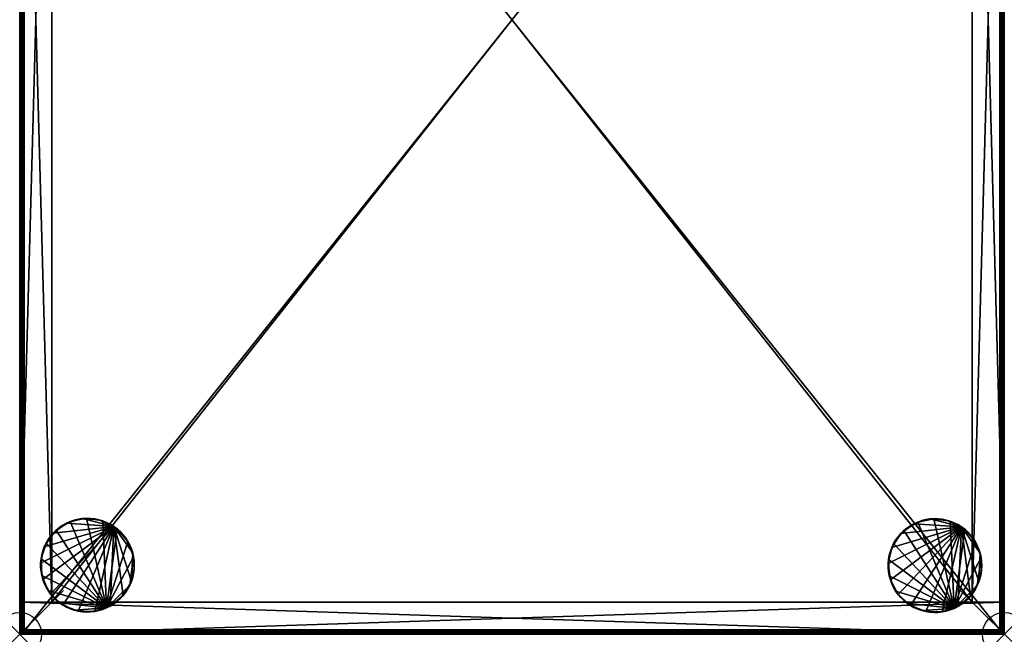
# Model space of a CAD drawing. Header units: inches. Extents: x 0 to 22.4, y -28 to 0.
# Tile 1 of 2: x 0 to 22.4, y -28 to -14. Entities that reach past the tile are written whole.
import ezdxf

# ---------------------------------------------------------------- set-up
doc = ezdxf.new("R2010")
doc.units = ezdxf.units.IN
doc.header["$MEASUREMENT"] = 0
doc.header["$PDMODE"] = 35
doc.header["$PDSIZE"] = 1
for name, color, linetype in [('A-FURN-3-NODE', 7, 'Continuous'), ('A-FURN-3-ST-LG', 252, 'Continuous'), ('A-FURN-3-ST-SI', 151, 'Continuous')]:
    doc.layers.add(name, color=color, linetype=linetype)
doc.layers.add('A-FURN-3-ST-LM', color=7, linetype='Continuous', true_color=0xffbd7a)

msp = doc.modelspace()

# ---------------------------------------------------------------- linework, layer by layer
at = {"layer": 'A-FURN-3-NODE'}
for p in [(0, -28), (22.428, -28)]:
    msp.add_point(p, dxfattribs=at)

# ---------------------------------------------------------------- meshes
at = {"layer": 'A-FURN-3-ST-LG'}
mesh = msp.add_polyface(dxfattribs=at)
corners = [(2.144, -25.542, 1.601), (0.477, -26.377, 1.601), (0.527, -26.75, 1.601), (0.56, -26.011, 1.601), (0.502, -26.19, 1.601), (0.486, -26.283, 1.601), (0.527, -26.099, 1.601), (0.764, -25.695, 1.601), (0.648, -25.844, 1.601), (0.6, -25.925, 1.601), (0.703, -25.767, 1.601), (0.477, -26.472, 1.601), (0.477, -26.377, 0), (0.477, -26.472, 0), (0.486, -26.283, 0), (0.502, -26.19, 0), (0.527, -26.099, 0), (0.56, -26.011, 0), (0.6, -25.925, 0), (0.648, -25.844, 0), (0.703, -25.767, 0), (0.764, -25.695, 0), (1.98, -27.399, 0), (1.152, -25.432, 0), (1.52, -25.357, 0), (0.832, -25.629, 0)]
mesh.append_faces([[corners[k] for k in face] for face in [(11, 1, 12), (12, 13, 11), (1, 5, 14), (14, 12, 1), (5, 4, 15), (15, 14, 5), (4, 6, 16), (16, 15, 4), (6, 3, 17), (17, 16, 6), (3, 9, 18), (18, 17, 3), (9, 8, 19), (19, 18, 9), (8, 10, 20), (20, 19, 8), (21, 20, 10), (22, 23, 24), (22, 25, 23), (22, 18, 25), (18, 20, 25), (18, 19, 20), (14, 16, 18), (16, 17, 18), (14, 15, 16)]])
mesh.append_faces([[corners[k] for k in face] for face in [(0, 1, 2), (0, 3, 1), (3, 4, 1), (0, 7, 3), (7, 8, 3)]], dxfattribs={"vtx0": -1, "vtx1": -1, "vtx2": -1})
mesh.append_faces([[corners[k] for k in face] for face in [(4, 5, 1), (3, 6, 4), (8, 9, 3), (7, 10, 8), (13, 12, 14)]], dxfattribs={"vtx2": -1})
mesh = msp.add_polyface(dxfattribs=at)
corners = [(1.333, -27.471, 1.601), (1.52, -27.492, 1.601), (1.709, -27.479, 1.601), (1.426, -27.486, 1.601), (2.144, -25.542, 1.601), (0.983, -27.333, 1.601), (1.152, -27.418, 1.601), (1.241, -27.448, 1.601), (1.066, -27.379, 1.601), (0.703, -27.082, 1.601), (0.832, -27.22, 1.601), (0.905, -27.28, 1.601), (0.527, -26.75, 1.601), (1.426, -27.486, 0), (1.52, -27.492, 0), (1.333, -27.471, 0), (1.241, -27.448, 0), (1.152, -27.418, 0), (1.066, -27.379, 0), (0.983, -27.333, 0), (0.905, -27.28, 0), (0.832, -27.22, 0), (1.98, -27.399, 0), (0.486, -26.283, 0), (0.6, -25.925, 0), (0.502, -26.659, 0), (0.648, -27.005, 0), (1.615, -27.49, 0)]
mesh.append_faces([[corners[k] for k in face] for face in [(1, 3, 13), (13, 14, 1), (3, 0, 15), (15, 13, 3), (0, 7, 16), (16, 15, 0), (7, 6, 17), (17, 16, 7), (6, 8, 18), (18, 17, 6), (8, 5, 19), (19, 18, 8), (5, 11, 20), (20, 19, 5), (21, 20, 11), (22, 23, 24), (22, 25, 23)]])
mesh.append_faces([[corners[k] for k in face] for face in [(22, 26, 25)]], dxfattribs={"vtx0": -1})
mesh.append_faces([[corners[k] for k in face] for face in [(16, 18, 20), (27, 13, 16)]], dxfattribs={"vtx0": -1, "vtx1": -1})
mesh.append_faces([[corners[k] for k in face] for face in [(0, 1, 2), (4, 5, 0), (5, 6, 0), (4, 9, 5), (4, 12, 9)]], dxfattribs={"vtx0": -1, "vtx1": -1, "vtx2": -1})
mesh.append_faces([[corners[k] for k in face] for face in [(22, 20, 26), (22, 16, 20)]], dxfattribs={"vtx0": -1, "vtx2": -1})
mesh.append_faces([[corners[k] for k in face] for face in [(0, 3, 1), (6, 7, 0), (5, 8, 6), (10, 11, 5), (18, 19, 20), (16, 17, 18), (13, 15, 16), (27, 14, 13)]], dxfattribs={"vtx2": -1})
mesh = msp.add_polyface(dxfattribs=at)
corners = [(2.144, -25.542, 1.601), (1.066, -25.47, 1.601), (0.764, -25.695, 1.601), (0.905, -25.569, 1.601), (0.832, -25.629, 1.601), (0.983, -25.516, 1.601), (1.426, -25.364, 1.601), (1.241, -25.401, 1.601), (1.152, -25.432, 1.601), (1.333, -25.378, 1.601), (1.615, -25.36, 1.601), (1.52, -25.357, 1.601), (0.703, -25.767, 1.601), (0.764, -25.695, 0), (0.832, -25.629, 0), (0.905, -25.569, 0), (0.983, -25.516, 0), (1.066, -25.47, 0), (1.152, -25.432, 0), (1.241, -25.401, 0), (1.333, -25.378, 0), (1.426, -25.364, 0), (1.52, -25.357, 0), (0.703, -25.767, 0)]
mesh.append_faces([[corners[k] for k in face] for face in [(12, 2, 13), (2, 4, 14), (14, 13, 2), (4, 3, 15), (15, 14, 4), (3, 5, 16), (16, 15, 3), (5, 1, 17), (17, 16, 5), (1, 8, 18), (18, 17, 1), (8, 7, 19), (19, 18, 8), (7, 9, 20), (20, 19, 7), (9, 6, 21), (21, 20, 9), (6, 11, 22), (22, 21, 6), (18, 20, 22), (20, 21, 22), (18, 19, 20), (14, 16, 18), (16, 17, 18), (14, 15, 16), (23, 13, 14)]])
mesh.append_faces([[corners[k] for k in face] for face in [(0, 1, 2), (1, 3, 2), (0, 6, 1), (6, 7, 1)]], dxfattribs={"vtx0": -1, "vtx1": -1, "vtx2": -1})
mesh.append_faces([[corners[k] for k in face] for face in [(3, 4, 2), (1, 5, 3), (7, 8, 1), (6, 9, 7), (10, 11, 6)]], dxfattribs={"vtx2": -1})
mesh = msp.add_polyface(dxfattribs=at)
corners = [(2.144, -25.542, 1.601), (2.064, -27.357, 1.601), (2.355, -27.119, 1.601), (2.22, -27.251, 1.601), (2.144, -27.307, 1.601), (1.709, -27.479, 1.601), (1.892, -27.434, 1.601), (1.98, -27.399, 1.601), (1.801, -27.461, 1.601), (1.333, -27.471, 1.601), (1.52, -27.492, 1.601), (1.615, -27.49, 1.601), (2.29, -27.188, 1.601), (2.22, -27.251, 0), (2.29, -27.188, 0), (2.144, -27.307, 0), (2.064, -27.357, 0), (1.98, -27.399, 0), (1.892, -27.434, 0), (1.801, -27.461, 0), (1.709, -27.479, 0), (1.615, -27.49, 0), (1.52, -27.492, 0), (1.241, -27.448, 0), (2.509, -26.882, 0)]
mesh.append_faces([[corners[k] for k in face] for face in [(12, 3, 13), (13, 14, 12), (3, 4, 15), (15, 13, 3), (4, 1, 16), (16, 15, 4), (1, 7, 17), (17, 16, 1), (7, 6, 18), (18, 17, 7), (6, 8, 19), (19, 18, 6), (8, 5, 20), (20, 19, 8), (5, 11, 21), (21, 20, 5), (11, 10, 22), (22, 21, 11), (19, 20, 21), (14, 13, 15)]])
mesh.append_faces([[corners[k] for k in face] for face in [(0, 1, 2), (1, 3, 2), (0, 5, 1), (5, 6, 1), (0, 9, 5)]], dxfattribs={"vtx0": -1, "vtx1": -1, "vtx2": -1})
mesh.append_faces([[corners[k] for k in face] for face in [(17, 21, 23), (17, 19, 21)]], dxfattribs={"vtx0": -1, "vtx2": -1})
mesh.append_faces([[corners[k] for k in face] for face in [(24, 14, 17)]], dxfattribs={"vtx1": -1})
mesh.append_faces([[corners[k] for k in face] for face in [(14, 15, 17)]], dxfattribs={"vtx1": -1, "vtx2": -1})
mesh.append_faces([[corners[k] for k in face] for face in [(1, 4, 3), (6, 7, 1), (5, 8, 6), (10, 11, 5), (17, 18, 19), (15, 16, 17)]], dxfattribs={"vtx2": -1})
mesh = msp.add_polyface(dxfattribs=at)
corners = [(2.144, -25.542, 1.601), (1.801, -25.389, 1.601), (1.426, -25.364, 1.601), (1.615, -25.36, 1.601), (1.709, -25.37, 1.601), (1.98, -25.45, 1.601), (1.892, -25.415, 1.601), (2.064, -25.492, 1.601), (2.413, -25.805, 1.601), (2.29, -25.662, 1.601), (2.22, -25.599, 1.601), (1.52, -25.357, 1.601), (1.615, -25.36, 0), (1.52, -25.357, 0), (1.709, -25.37, 0), (1.801, -25.389, 0), (1.892, -25.415, 0), (1.98, -25.45, 0), (2.064, -25.492, 0), (2.144, -25.542, 0), (2.22, -25.599, 0), (2.29, -25.662, 0), (2.355, -25.731, 1.601), (2.355, -25.731, 0)]
mesh.append_faces([[corners[k] for k in face] for face in [(11, 3, 12), (12, 13, 11), (3, 4, 14), (14, 12, 3), (4, 1, 15), (15, 14, 4), (1, 6, 16), (16, 15, 1), (6, 5, 17), (17, 16, 6), (5, 7, 18), (18, 17, 5), (7, 0, 19), (19, 18, 7), (0, 10, 20), (20, 19, 0), (10, 9, 21), (21, 20, 10), (9, 22, 23), (23, 21, 9), (20, 21, 23), (16, 18, 20), (18, 19, 20), (16, 17, 18), (13, 14, 16), (14, 15, 16), (13, 12, 14)]])
mesh.append_faces([[corners[k] for k in face] for face in [(0, 1, 2), (1, 3, 2), (0, 5, 1), (8, 9, 0)]], dxfattribs={"vtx0": -1, "vtx1": -1, "vtx2": -1})
mesh.append_faces([[corners[k] for k in face] for face in [(1, 4, 3), (5, 6, 1), (0, 7, 5), (9, 10, 0)]], dxfattribs={"vtx2": -1})
mesh = msp.add_polyface(dxfattribs=at)
corners = [(2.574, -26.145, 1.601), (2.144, -25.542, 1.601), (2.545, -26.795, 1.601), (2.413, -25.805, 1.601), (2.355, -25.731, 1.601), (2.29, -25.662, 1.601), (2.509, -25.968, 1.601), (2.464, -25.884, 1.601), (2.545, -26.055, 1.601), (2.607, -26.519, 1.601), (2.607, -26.33, 1.601), (2.595, -26.237, 1.601), (2.611, -26.425, 1.601), (2.413, -25.805, 0), (2.355, -25.731, 0), (2.464, -25.884, 0), (2.509, -25.968, 0), (2.545, -26.055, 0), (2.574, -26.145, 0), (2.595, -26.237, 0), (2.607, -26.33, 0), (2.611, -26.425, 0), (2.607, -26.519, 0), (1.98, -27.399, 0), (2.22, -25.599, 0), (1.892, -25.415, 0), (1.52, -25.357, 0)]
mesh.append_faces([[corners[k] for k in face] for face in [(4, 3, 13), (13, 14, 4), (3, 7, 15), (15, 13, 3), (7, 6, 16), (16, 15, 7), (6, 8, 17), (17, 16, 6), (8, 0, 18), (18, 17, 8), (0, 11, 19), (19, 18, 0), (11, 10, 20), (20, 19, 11), (10, 12, 21), (21, 20, 10), (22, 20, 21), (15, 17, 19), (17, 18, 19), (15, 16, 17), (23, 24, 15), (24, 14, 15), (14, 13, 15), (23, 25, 24), (23, 26, 25)]])
mesh.append_faces([[corners[k] for k in face] for face in [(22, 19, 20)]], dxfattribs={"vtx0": -1})
mesh.append_faces([[corners[k] for k in face] for face in [(0, 1, 2), (0, 3, 1), (0, 6, 3), (9, 10, 0)]], dxfattribs={"vtx0": -1, "vtx1": -1, "vtx2": -1})
mesh.append_faces([[corners[k] for k in face] for face in [(3, 4, 5), (6, 7, 3), (0, 8, 6), (10, 11, 0), (9, 12, 10)]], dxfattribs={"vtx2": -1})
mesh = msp.add_polyface(dxfattribs=at)
corners = [(2.607, -26.519, 1.601), (2.574, -26.705, 1.601), (2.595, -26.613, 1.601), (2.545, -26.795, 1.601), (2.574, -26.145, 1.601), (2.144, -25.542, 1.601), (2.355, -27.119, 1.601), (2.464, -26.965, 1.601), (2.509, -26.882, 1.601), (2.413, -27.045, 1.601), (2.22, -27.251, 1.601), (2.29, -27.188, 1.601), (2.611, -26.425, 1.601), (2.607, -26.519, 0), (2.611, -26.425, 0), (2.595, -26.613, 0), (2.574, -26.705, 0), (2.545, -26.795, 0), (2.509, -26.882, 0), (2.464, -26.965, 0), (2.413, -27.045, 0), (2.355, -27.119, 0), (2.29, -27.188, 0), (2.595, -26.237, 0), (1.98, -27.399, 0), (2.464, -25.884, 0)]
mesh.append_faces([[corners[k] for k in face] for face in [(12, 0, 13), (13, 14, 12), (0, 2, 15), (15, 13, 0), (2, 1, 16), (16, 15, 2), (1, 3, 17), (17, 16, 1), (3, 8, 18), (18, 17, 3), (8, 7, 19), (19, 18, 8), (7, 9, 20), (20, 19, 7), (9, 6, 21), (21, 20, 9), (6, 11, 22), (22, 21, 6), (18, 24, 23), (24, 25, 23)]])
mesh.append_faces([[corners[k] for k in face] for face in [(0, 1, 2)]], dxfattribs={"vtx0": -1})
mesh.append_faces([[corners[k] for k in face] for face in [(18, 20, 22), (13, 16, 18)]], dxfattribs={"vtx0": -1, "vtx1": -1})
mesh.append_faces([[corners[k] for k in face] for face in [(0, 4, 3), (5, 6, 3), (6, 7, 3)]], dxfattribs={"vtx0": -1, "vtx1": -1, "vtx2": -1})
mesh.append_faces([[corners[k] for k in face] for face in [(0, 3, 1)]], dxfattribs={"vtx0": -1, "vtx2": -1})
mesh.append_faces([[corners[k] for k in face] for face in [(7, 8, 3), (6, 9, 7), (10, 11, 6), (13, 18, 23), (20, 21, 22), (18, 19, 20), (16, 17, 18), (13, 15, 16)]], dxfattribs={"vtx2": -1})
mesh = msp.add_polyface(dxfattribs=at)
corners = [(21.449, -25.552, 1.601), (19.782, -26.387, 1.601), (19.832, -26.76, 1.601), (19.864, -26.02, 1.601), (19.807, -26.2, 1.601), (19.79, -26.293, 1.601), (19.832, -26.109, 1.601), (20.069, -25.705, 1.601), (19.953, -25.854, 1.601), (19.905, -25.935, 1.601), (20.007, -25.777, 1.601), (19.782, -26.482, 1.601), (19.782, -26.387, 0), (19.782, -26.482, 0), (19.79, -26.293, 0), (19.807, -26.2, 0), (19.832, -26.109, 0), (19.864, -26.02, 0), (19.905, -25.935, 0), (19.953, -25.854, 0), (20.007, -25.777, 0), (20.069, -25.705, 0), (21.284, -27.409, 0), (20.456, -25.442, 0), (20.825, -25.367, 0), (20.136, -25.639, 0)]
mesh.append_faces([[corners[k] for k in face] for face in [(11, 1, 12), (12, 13, 11), (1, 5, 14), (14, 12, 1), (5, 4, 15), (15, 14, 5), (4, 6, 16), (16, 15, 4), (6, 3, 17), (17, 16, 6), (3, 9, 18), (18, 17, 3), (9, 8, 19), (19, 18, 9), (8, 10, 20), (20, 19, 8), (21, 20, 10), (22, 23, 24), (22, 25, 23), (22, 18, 25), (18, 20, 25), (18, 19, 20), (14, 16, 18), (16, 17, 18), (14, 15, 16)]])
mesh.append_faces([[corners[k] for k in face] for face in [(0, 1, 2), (0, 3, 1), (3, 4, 1), (0, 7, 3), (7, 8, 3)]], dxfattribs={"vtx0": -1, "vtx1": -1, "vtx2": -1})
mesh.append_faces([[corners[k] for k in face] for face in [(4, 5, 1), (3, 6, 4), (8, 9, 3), (7, 10, 8), (13, 12, 14)]], dxfattribs={"vtx2": -1})
mesh = msp.add_polyface(dxfattribs=at)
corners = [(20.637, -27.481, 1.601), (20.825, -27.502, 1.601), (21.013, -27.489, 1.601), (20.731, -27.495, 1.601), (21.449, -25.552, 1.601), (20.288, -27.343, 1.601), (20.456, -27.427, 1.601), (20.546, -27.458, 1.601), (20.37, -27.389, 1.601), (20.007, -27.092, 1.601), (20.136, -27.23, 1.601), (20.209, -27.29, 1.601), (19.832, -26.76, 1.601), (20.731, -27.495, 0), (20.825, -27.502, 0), (20.637, -27.481, 0), (20.546, -27.458, 0), (20.456, -27.427, 0), (20.37, -27.389, 0), (20.288, -27.343, 0), (20.209, -27.29, 0), (20.136, -27.23, 0), (21.284, -27.409, 0), (19.79, -26.293, 0), (19.905, -25.935, 0), (19.807, -26.669, 0), (19.953, -27.015, 0), (20.919, -27.5, 0)]
mesh.append_faces([[corners[k] for k in face] for face in [(1, 3, 13), (13, 14, 1), (3, 0, 15), (15, 13, 3), (0, 7, 16), (16, 15, 0), (7, 6, 17), (17, 16, 7), (6, 8, 18), (18, 17, 6), (8, 5, 19), (19, 18, 8), (5, 11, 20), (20, 19, 5), (21, 20, 11), (22, 23, 24), (22, 25, 23)]])
mesh.append_faces([[corners[k] for k in face] for face in [(22, 26, 25)]], dxfattribs={"vtx0": -1})
mesh.append_faces([[corners[k] for k in face] for face in [(16, 18, 20), (27, 13, 16)]], dxfattribs={"vtx0": -1, "vtx1": -1})
mesh.append_faces([[corners[k] for k in face] for face in [(0, 1, 2), (4, 5, 0), (5, 6, 0), (4, 9, 5), (4, 12, 9)]], dxfattribs={"vtx0": -1, "vtx1": -1, "vtx2": -1})
mesh.append_faces([[corners[k] for k in face] for face in [(22, 20, 26), (22, 16, 20)]], dxfattribs={"vtx0": -1, "vtx2": -1})
mesh.append_faces([[corners[k] for k in face] for face in [(0, 3, 1), (6, 7, 0), (5, 8, 6), (10, 11, 5), (18, 19, 20), (16, 17, 18), (13, 15, 16), (27, 14, 13)]], dxfattribs={"vtx2": -1})
mesh = msp.add_polyface(dxfattribs=at)
corners = [(21.449, -25.552, 1.601), (20.37, -25.48, 1.601), (20.069, -25.705, 1.601), (20.209, -25.579, 1.601), (20.136, -25.639, 1.601), (20.288, -25.526, 1.601), (20.731, -25.373, 1.601), (20.546, -25.411, 1.601), (20.456, -25.442, 1.601), (20.637, -25.388, 1.601), (20.919, -25.369, 1.601), (20.825, -25.367, 1.601), (20.007, -25.777, 1.601), (20.069, -25.705, 0), (20.136, -25.639, 0), (20.209, -25.579, 0), (20.288, -25.526, 0), (20.37, -25.48, 0), (20.456, -25.442, 0), (20.546, -25.411, 0), (20.637, -25.388, 0), (20.731, -25.373, 0), (20.825, -25.367, 0), (20.007, -25.777, 0)]
mesh.append_faces([[corners[k] for k in face] for face in [(12, 2, 13), (2, 4, 14), (14, 13, 2), (4, 3, 15), (15, 14, 4), (3, 5, 16), (16, 15, 3), (5, 1, 17), (17, 16, 5), (1, 8, 18), (18, 17, 1), (8, 7, 19), (19, 18, 8), (7, 9, 20), (20, 19, 7), (9, 6, 21), (21, 20, 9), (6, 11, 22), (22, 21, 6), (18, 20, 22), (20, 21, 22), (18, 19, 20), (14, 16, 18), (16, 17, 18), (14, 15, 16), (23, 13, 14)]])
mesh.append_faces([[corners[k] for k in face] for face in [(0, 1, 2), (1, 3, 2), (0, 6, 1), (6, 7, 1)]], dxfattribs={"vtx0": -1, "vtx1": -1, "vtx2": -1})
mesh.append_faces([[corners[k] for k in face] for face in [(3, 4, 2), (1, 5, 3), (7, 8, 1), (6, 9, 7), (10, 11, 6)]], dxfattribs={"vtx2": -1})
mesh = msp.add_polyface(dxfattribs=at)
corners = [(21.449, -25.552, 1.601), (21.369, -27.367, 1.601), (21.659, -27.129, 1.601), (21.525, -27.261, 1.601), (21.449, -27.317, 1.601), (21.013, -27.489, 1.601), (21.196, -27.444, 1.601), (21.284, -27.409, 1.601), (21.106, -27.471, 1.601), (20.637, -27.481, 1.601), (20.825, -27.502, 1.601), (20.919, -27.5, 1.601), (21.595, -27.198, 1.601), (21.525, -27.261, 0), (21.595, -27.198, 0), (21.449, -27.317, 0), (21.369, -27.367, 0), (21.284, -27.409, 0), (21.196, -27.444, 0), (21.106, -27.471, 0), (21.013, -27.489, 0), (20.919, -27.5, 0), (20.825, -27.502, 0), (20.546, -27.458, 0), (21.813, -26.892, 0)]
mesh.append_faces([[corners[k] for k in face] for face in [(12, 3, 13), (13, 14, 12), (3, 4, 15), (15, 13, 3), (4, 1, 16), (16, 15, 4), (1, 7, 17), (17, 16, 1), (7, 6, 18), (18, 17, 7), (6, 8, 19), (19, 18, 6), (8, 5, 20), (20, 19, 8), (5, 11, 21), (21, 20, 5), (11, 10, 22), (22, 21, 11), (19, 20, 21), (14, 13, 15)]])
mesh.append_faces([[corners[k] for k in face] for face in [(0, 1, 2), (1, 3, 2), (0, 5, 1), (5, 6, 1), (0, 9, 5)]], dxfattribs={"vtx0": -1, "vtx1": -1, "vtx2": -1})
mesh.append_faces([[corners[k] for k in face] for face in [(17, 21, 23), (17, 19, 21)]], dxfattribs={"vtx0": -1, "vtx2": -1})
mesh.append_faces([[corners[k] for k in face] for face in [(24, 14, 17)]], dxfattribs={"vtx1": -1})
mesh.append_faces([[corners[k] for k in face] for face in [(14, 15, 17)]], dxfattribs={"vtx1": -1, "vtx2": -1})
mesh.append_faces([[corners[k] for k in face] for face in [(1, 4, 3), (6, 7, 1), (5, 8, 6), (10, 11, 5), (17, 18, 19), (15, 16, 17)]], dxfattribs={"vtx2": -1})
mesh = msp.add_polyface(dxfattribs=at)
corners = [(21.449, -25.552, 1.601), (21.106, -25.398, 1.601), (20.731, -25.373, 1.601), (20.919, -25.369, 1.601), (21.013, -25.38, 1.601), (21.284, -25.46, 1.601), (21.196, -25.425, 1.601), (21.369, -25.502, 1.601), (21.717, -25.815, 1.601), (21.595, -25.671, 1.601), (21.525, -25.608, 1.601), (20.825, -25.367, 1.601), (20.919, -25.369, 0), (20.825, -25.367, 0), (21.013, -25.38, 0), (21.106, -25.398, 0), (21.196, -25.425, 0), (21.284, -25.46, 0), (21.369, -25.502, 0), (21.449, -25.552, 0), (21.525, -25.608, 0), (21.595, -25.671, 0), (21.659, -25.74, 1.601), (21.659, -25.74, 0)]
mesh.append_faces([[corners[k] for k in face] for face in [(11, 3, 12), (12, 13, 11), (3, 4, 14), (14, 12, 3), (4, 1, 15), (15, 14, 4), (1, 6, 16), (16, 15, 1), (6, 5, 17), (17, 16, 6), (5, 7, 18), (18, 17, 5), (7, 0, 19), (19, 18, 7), (0, 10, 20), (20, 19, 0), (10, 9, 21), (21, 20, 10), (9, 22, 23), (23, 21, 9), (20, 21, 23), (16, 18, 20), (18, 19, 20), (16, 17, 18), (13, 14, 16), (14, 15, 16), (13, 12, 14)]])
mesh.append_faces([[corners[k] for k in face] for face in [(0, 1, 2), (1, 3, 2), (0, 5, 1), (8, 9, 0)]], dxfattribs={"vtx0": -1, "vtx1": -1, "vtx2": -1})
mesh.append_faces([[corners[k] for k in face] for face in [(1, 4, 3), (5, 6, 1), (0, 7, 5), (9, 10, 0)]], dxfattribs={"vtx2": -1})
mesh = msp.add_polyface(dxfattribs=at)
corners = [(21.879, -26.154, 1.601), (21.449, -25.552, 1.601), (21.85, -26.805, 1.601), (21.717, -25.815, 1.601), (21.659, -25.74, 1.601), (21.595, -25.671, 1.601), (21.813, -25.977, 1.601), (21.769, -25.894, 1.601), (21.85, -26.064, 1.601), (21.912, -26.529, 1.601), (21.912, -26.34, 1.601), (21.899, -26.247, 1.601), (21.916, -26.434, 1.601), (21.717, -25.815, 0), (21.659, -25.74, 0), (21.769, -25.894, 0), (21.813, -25.977, 0), (21.85, -26.064, 0), (21.879, -26.154, 0), (21.899, -26.247, 0), (21.912, -26.34, 0), (21.916, -26.434, 0), (21.912, -26.529, 0), (21.284, -27.409, 0), (21.525, -25.608, 0), (21.196, -25.425, 0), (20.825, -25.367, 0)]
mesh.append_faces([[corners[k] for k in face] for face in [(4, 3, 13), (13, 14, 4), (3, 7, 15), (15, 13, 3), (7, 6, 16), (16, 15, 7), (6, 8, 17), (17, 16, 6), (8, 0, 18), (18, 17, 8), (0, 11, 19), (19, 18, 0), (11, 10, 20), (20, 19, 11), (10, 12, 21), (21, 20, 10), (22, 20, 21), (15, 17, 19), (17, 18, 19), (15, 16, 17), (23, 24, 15), (24, 14, 15), (14, 13, 15), (23, 25, 24), (23, 26, 25)]])
mesh.append_faces([[corners[k] for k in face] for face in [(22, 19, 20)]], dxfattribs={"vtx0": -1})
mesh.append_faces([[corners[k] for k in face] for face in [(0, 1, 2), (0, 3, 1), (0, 6, 3), (9, 10, 0)]], dxfattribs={"vtx0": -1, "vtx1": -1, "vtx2": -1})
mesh.append_faces([[corners[k] for k in face] for face in [(3, 4, 5), (6, 7, 3), (0, 8, 6), (10, 11, 0), (9, 12, 10)]], dxfattribs={"vtx2": -1})
mesh = msp.add_polyface(dxfattribs=at)
corners = [(21.912, -26.529, 1.601), (21.879, -26.715, 1.601), (21.899, -26.622, 1.601), (21.85, -26.805, 1.601), (21.879, -26.154, 1.601), (21.449, -25.552, 1.601), (21.659, -27.129, 1.601), (21.769, -26.975, 1.601), (21.813, -26.892, 1.601), (21.717, -27.054, 1.601), (21.525, -27.261, 1.601), (21.595, -27.198, 1.601), (21.916, -26.434, 1.601), (21.912, -26.529, 0), (21.916, -26.434, 0), (21.899, -26.622, 0), (21.879, -26.715, 0), (21.85, -26.805, 0), (21.813, -26.892, 0), (21.769, -26.975, 0), (21.717, -27.054, 0), (21.659, -27.129, 0), (21.595, -27.198, 0), (21.899, -26.247, 0), (21.284, -27.409, 0), (21.769, -25.894, 0)]
mesh.append_faces([[corners[k] for k in face] for face in [(12, 0, 13), (13, 14, 12), (0, 2, 15), (15, 13, 0), (2, 1, 16), (16, 15, 2), (1, 3, 17), (17, 16, 1), (3, 8, 18), (18, 17, 3), (8, 7, 19), (19, 18, 8), (7, 9, 20), (20, 19, 7), (9, 6, 21), (21, 20, 9), (6, 11, 22), (22, 21, 6), (18, 24, 23), (24, 25, 23)]])
mesh.append_faces([[corners[k] for k in face] for face in [(0, 1, 2)]], dxfattribs={"vtx0": -1})
mesh.append_faces([[corners[k] for k in face] for face in [(18, 20, 22), (13, 16, 18)]], dxfattribs={"vtx0": -1, "vtx1": -1})
mesh.append_faces([[corners[k] for k in face] for face in [(0, 4, 3), (5, 6, 3), (6, 7, 3)]], dxfattribs={"vtx0": -1, "vtx1": -1, "vtx2": -1})
mesh.append_faces([[corners[k] for k in face] for face in [(0, 3, 1)]], dxfattribs={"vtx0": -1, "vtx2": -1})
mesh.append_faces([[corners[k] for k in face] for face in [(7, 8, 3), (6, 9, 7), (10, 11, 6), (13, 18, 23), (20, 21, 22), (18, 19, 20), (16, 17, 18), (13, 15, 16)]], dxfattribs={"vtx2": -1})
mesh = msp.add_polyface(dxfattribs=at)
corners = [(0.703, -27.082, 1.601), (0.832, -27.22, 1.601), (0.983, -27.333, 1.601), (0.764, -27.154, 1.601), (0.527, -26.75, 1.601), (0.6, -26.924, 1.601), (0.648, -27.005, 1.601), (0.56, -26.839, 1.601), (0.477, -26.377, 1.601), (0.486, -26.566, 1.601), (0.502, -26.659, 1.601), (0.477, -26.472, 1.601), (0.905, -27.28, 1.601), (0.832, -27.22, 0), (0.764, -27.154, 0), (0.703, -27.082, 0), (0.648, -27.005, 0), (0.6, -26.924, 0), (0.56, -26.839, 0), (0.527, -26.75, 0), (0.502, -26.659, 0), (0.486, -26.566, 0), (0.477, -26.472, 0), (0.486, -26.283, 0), (0.905, -27.28, 0)]
mesh.append_faces([[corners[k] for k in face] for face in [(12, 1, 13), (1, 3, 14), (14, 13, 1), (3, 0, 15), (15, 14, 3), (0, 6, 16), (16, 15, 0), (6, 5, 17), (17, 16, 6), (5, 7, 18), (18, 17, 5), (7, 4, 19), (19, 18, 7), (4, 10, 20), (20, 19, 4), (10, 9, 21), (21, 20, 10), (9, 11, 22), (22, 21, 9), (20, 21, 22)]])
mesh.append_faces([[corners[k] for k in face] for face in [(16, 18, 20), (24, 14, 16)]], dxfattribs={"vtx0": -1, "vtx1": -1})
mesh.append_faces([[corners[k] for k in face] for face in [(0, 1, 2), (4, 5, 0), (8, 9, 4)]], dxfattribs={"vtx0": -1, "vtx1": -1, "vtx2": -1})
mesh.append_faces([[corners[k] for k in face] for face in [(20, 22, 23)]], dxfattribs={"vtx1": -1})
mesh.append_faces([[corners[k] for k in face] for face in [(0, 3, 1), (5, 6, 0), (4, 7, 5), (9, 10, 4), (8, 11, 9), (18, 19, 20), (16, 17, 18), (14, 15, 16), (24, 13, 14)]], dxfattribs={"vtx2": -1})
mesh = msp.add_polyface(dxfattribs=at)
corners = [(20.007, -27.092, 1.601), (20.136, -27.23, 1.601), (20.288, -27.343, 1.601), (20.069, -27.164, 1.601), (19.832, -26.76, 1.601), (19.905, -26.934, 1.601), (19.953, -27.015, 1.601), (19.864, -26.848, 1.601), (19.782, -26.387, 1.601), (19.79, -26.576, 1.601), (19.807, -26.669, 1.601), (19.782, -26.482, 1.601), (20.209, -27.29, 1.601), (20.136, -27.23, 0), (20.069, -27.164, 0), (20.007, -27.092, 0), (19.953, -27.015, 0), (19.905, -26.934, 0), (19.864, -26.848, 0), (19.832, -26.76, 0), (19.807, -26.669, 0), (19.79, -26.576, 0), (19.782, -26.482, 0), (19.79, -26.293, 0), (20.209, -27.29, 0)]
mesh.append_faces([[corners[k] for k in face] for face in [(12, 1, 13), (1, 3, 14), (14, 13, 1), (3, 0, 15), (15, 14, 3), (0, 6, 16), (16, 15, 0), (6, 5, 17), (17, 16, 6), (5, 7, 18), (18, 17, 5), (7, 4, 19), (19, 18, 7), (4, 10, 20), (20, 19, 4), (10, 9, 21), (21, 20, 10), (9, 11, 22), (22, 21, 9), (20, 21, 22)]])
mesh.append_faces([[corners[k] for k in face] for face in [(16, 18, 20), (24, 14, 16)]], dxfattribs={"vtx0": -1, "vtx1": -1})
mesh.append_faces([[corners[k] for k in face] for face in [(0, 1, 2), (4, 5, 0), (8, 9, 4)]], dxfattribs={"vtx0": -1, "vtx1": -1, "vtx2": -1})
mesh.append_faces([[corners[k] for k in face] for face in [(20, 22, 23)]], dxfattribs={"vtx1": -1})
mesh.append_faces([[corners[k] for k in face] for face in [(0, 3, 1), (5, 6, 0), (4, 7, 5), (9, 10, 4), (8, 11, 9), (18, 19, 20), (16, 17, 18), (14, 15, 16), (24, 13, 14)]], dxfattribs={"vtx2": -1})
at = {"layer": 'A-FURN-3-ST-LM'}
mesh = msp.add_polyface(dxfattribs=at)
corners = [(0, -27.95, 13.5), (0.05, 0, 13.5), (0.05, -28, 13.5), (0.072, -27.956, 13.983), (22.347, -27.938, 13.992), (0.081, -27.938, 13.992), (22.338, -27.92, 13.998), (0.09, -27.92, 13.998), (0.1, -27.9, 14), (0, -27.95, 13.9), (0.002, -27.963, 13.9), (0.002, -27.949, 13.92), (0.008, -27.965, 13.93), (0.008, -27.946, 13.938), (0.022, -27.956, 13.958), (0.017, -27.942, 13.956), (0.029, -27.935, 13.971), (0.042, -27.941, 13.98), (0.044, -27.928, 13.983), (0.068, -27.922, 13.994), (0.062, -27.919, 13.992), (0.08, -27.91, 13.998), (0.04, -27.96, 13.971), (0.058, -27.939, 13.988), (0.08, -27.92, 13.997), (0.063, -27.95, 13.985), (0.065, -27.971, 13.971), (0.083, -27.925, 13.997), (0.002, -27.963, 13.5), (0, -0.05, 13.9), (0.1, -0.1, 14), (0.062, -0.081, 13.992), (0.044, -0.072, 13.983), (0.029, -0.065, 13.971), (0.008, -0.054, 13.938), (0.002, -0.051, 13.92), (22.328, -27.9, 14)]
mesh.append_faces([[corners[k] for k in face] for face in [(3, 4, 5), (5, 6, 7), (7, 6, 8), (9, 10, 11), (11, 12, 13), (13, 12, 14), (13, 14, 15), (15, 14, 16), (16, 14, 17), (16, 17, 18), (18, 17, 19), (18, 19, 20), (20, 19, 21), (21, 19, 8), (14, 22, 17), (17, 22, 23), (17, 23, 19), (19, 23, 24), (19, 24, 8), (25, 26, 3), (25, 3, 5), (25, 5, 27), (27, 5, 7), (27, 7, 8), (27, 8, 24), (23, 22, 25), (24, 23, 25), (27, 24, 25), (9, 0, 10), (10, 0, 28), (29, 0, 9), (8, 30, 21), (21, 31, 20), (20, 32, 18), (18, 32, 16), (16, 33, 15), (15, 34, 13), (13, 35, 11), (11, 35, 9), (36, 30, 8)]])
mesh.append_faces([[corners[k] for k in face] for face in [(0, 1, 2)]], dxfattribs={"vtx0": -1, "vtx1": -1, "vtx2": -1})
mesh = msp.add_polyface(dxfattribs=at)
corners = [(0.072, -0.044, 13.983), (0.059, -0.042, 13.98), (0.078, -0.068, 13.994), (0.081, -0.062, 13.992), (0.09, -0.08, 13.998), (0.1, -0.1, 14), (0.04, -0.04, 13.971), (0.061, -0.058, 13.988), (0.08, -0.08, 13.997), (0.002, -0.051, 13.92), (0.002, -0.037, 13.9), (0, -0.05, 13.9), (0.008, -0.054, 13.938), (0.008, -0.036, 13.931), (0.024, -0.045, 13.961), (0.017, -0.058, 13.956), (0.029, -0.065, 13.971), (0.05, -0.063, 13.985), (0.044, -0.072, 13.983), (0.062, -0.081, 13.992), (0.075, -0.083, 13.997), (0.08, -0.09, 13.998), (0.002, -0.037, 13.5), (0, -0.05, 13.5), (0.05, 0, 13.5), (0, -27.95, 13.5), (22.378, 0, 13.5), (0.05, -28, 13.5), (22.356, -0.044, 13.983), (22.347, -0.062, 13.992), (22.328, -0.1, 14), (0.08, -27.91, 13.998), (0.062, -27.919, 13.992), (0.029, -27.935, 13.971), (0.017, -27.942, 13.956), (0.008, -27.946, 13.938), (0, -27.95, 13.9)]
mesh.append_faces([[corners[k] for k in face] for face in [(0, 1, 2), (0, 2, 3), (3, 2, 4), (4, 2, 5), (1, 6, 7), (1, 7, 2), (2, 7, 8), (2, 8, 5), (9, 10, 11), (9, 12, 13), (13, 12, 14), (12, 15, 14), (14, 15, 16), (14, 16, 17), (17, 16, 18), (17, 18, 19), (17, 19, 20), (20, 19, 21), (20, 21, 5), (20, 5, 8), (7, 6, 17), (17, 6, 14), (8, 7, 17), (20, 8, 17), (10, 22, 11), (11, 22, 23), (28, 0, 3), (29, 3, 4), (30, 4, 5), (23, 25, 11), (31, 5, 21), (31, 21, 19), (32, 19, 18), (33, 18, 16), (34, 16, 15), (34, 15, 12), (35, 12, 9), (36, 9, 11)]])
mesh.append_faces([[corners[k] for k in face] for face in [(23, 24, 25)]], dxfattribs={"vtx0": -1, "vtx1": -1})
mesh.append_faces([[corners[k] for k in face] for face in [(24, 26, 27)]], dxfattribs={"vtx1": -1, "vtx2": -1})
mesh = msp.add_polyface(dxfattribs=at)
corners = [(0.05, -28, 13.5), (22.378, 0, 13.5), (22.378, -28, 13.5), (22.428, -27.95, 13.5), (22.356, -27.956, 13.983), (22.369, -27.958, 13.98), (22.35, -27.932, 13.994), (22.347, -27.938, 13.992), (22.338, -27.92, 13.998), (22.328, -27.9, 14), (22.388, -27.96, 13.971), (22.367, -27.942, 13.988), (22.348, -27.92, 13.997), (22.42, -27.964, 13.931), (22.426, -27.963, 13.9), (22.426, -27.949, 13.92), (22.428, -27.95, 13.9), (22.42, -27.946, 13.938), (22.404, -27.955, 13.961), (22.411, -27.942, 13.956), (22.399, -27.935, 13.971), (22.378, -27.937, 13.985), (22.383, -27.928, 13.983), (22.366, -27.919, 13.992), (22.353, -27.918, 13.997), (22.347, -27.91, 13.998), (22.426, -27.963, 13.5), (0.072, -27.956, 13.983), (0.081, -27.938, 13.992), (0.1, -27.9, 14), (22.428, -0.05, 13.9), (22.42, -0.054, 13.938), (22.411, -0.058, 13.956), (22.399, -0.065, 13.971), (22.366, -0.081, 13.992), (22.347, -0.09, 13.998), (22.428, -0.05, 13.5)]
mesh.append_faces([[corners[k] for k in face] for face in [(4, 5, 6), (4, 6, 7), (7, 6, 8), (8, 6, 9), (5, 10, 11), (5, 11, 6), (6, 11, 12), (6, 12, 9), (13, 14, 15), (15, 14, 16), (15, 17, 13), (13, 17, 18), (17, 19, 18), (18, 19, 20), (18, 20, 21), (21, 20, 22), (21, 22, 23), (21, 23, 24), (24, 23, 25), (24, 25, 9), (24, 9, 12), (11, 10, 21), (21, 10, 18), (12, 11, 21), (24, 12, 21), (14, 26, 16), (16, 26, 3), (27, 4, 7), (28, 7, 8), (29, 8, 9), (16, 30, 15), (15, 31, 17), (17, 32, 19), (19, 32, 20), (20, 33, 22), (22, 34, 23), (23, 35, 25), (25, 35, 9), (36, 16, 3)]])
mesh.append_faces([[corners[k] for k in face] for face in [(0, 1, 2)]], dxfattribs={"vtx0": -1, "vtx1": -1})
mesh.append_faces([[corners[k] for k in face] for face in [(2, 1, 3)]], dxfattribs={"vtx0": -1, "vtx1": -1, "vtx2": -1})
mesh = msp.add_polyface(dxfattribs=at)
corners = [(22.428, -27.95, 13.5), (22.378, 0, 13.5), (22.428, -0.05, 13.5), (22.356, -0.044, 13.983), (0.081, -0.062, 13.992), (22.347, -0.062, 13.992), (0.09, -0.08, 13.998), (22.338, -0.08, 13.998), (22.328, -0.1, 14), (22.428, -0.05, 13.9), (22.426, -0.037, 13.9), (22.426, -0.051, 13.92), (22.42, -0.035, 13.93), (22.42, -0.054, 13.938), (22.406, -0.044, 13.958), (22.411, -0.058, 13.956), (22.399, -0.065, 13.971), (22.386, -0.059, 13.98), (22.383, -0.072, 13.983), (22.36, -0.078, 13.994), (22.366, -0.081, 13.992), (22.347, -0.09, 13.998), (22.388, -0.04, 13.971), (22.37, -0.061, 13.988), (22.348, -0.08, 13.997), (22.365, -0.05, 13.985), (22.345, -0.075, 13.997), (22.426, -0.037, 13.5), (22.426, -27.949, 13.92), (22.42, -27.946, 13.938), (22.399, -27.935, 13.971), (22.383, -27.928, 13.983), (22.366, -27.919, 13.992), (22.328, -27.9, 14), (0.1, -0.1, 14), (22.428, -27.95, 13.9)]
mesh.append_faces([[corners[k] for k in face] for face in [(3, 4, 5), (5, 6, 7), (7, 6, 8), (9, 10, 11), (11, 12, 13), (13, 12, 14), (13, 14, 15), (15, 14, 16), (16, 14, 17), (16, 17, 18), (18, 17, 19), (18, 19, 20), (20, 19, 21), (21, 19, 8), (14, 22, 17), (17, 22, 23), (17, 23, 19), (19, 23, 24), (19, 24, 8), (25, 3, 5), (25, 5, 26), (26, 5, 7), (26, 7, 8), (26, 8, 24), (23, 22, 25), (24, 23, 25), (26, 24, 25), (9, 2, 10), (10, 2, 27), (28, 9, 11), (28, 11, 13), (29, 13, 15), (30, 15, 16), (31, 16, 18), (31, 18, 20), (32, 20, 21), (33, 21, 8), (8, 34, 33), (9, 35, 2)]])
mesh.append_faces([[corners[k] for k in face] for face in [(0, 1, 2)]], dxfattribs={"vtx0": -1, "vtx1": -1})
mesh = msp.add_polyface(dxfattribs=at)
corners = [(0, -27.95, 13.5), (0.05, -28, 13.5), (0.037, -27.998, 13.5), (0.025, -27.993, 13.5), (0.015, -27.985, 13.5), (0.007, -27.975, 13.5), (0.002, -27.963, 13.5), (22.378, -28, 13.5), (0.05, -28, 13.9), (22.378, -28, 13.9), (0.051, -27.998, 13.92), (22.374, -27.992, 13.938), (0.054, -27.992, 13.938), (22.369, -27.983, 13.956), (0.058, -27.983, 13.956), (0.065, -27.971, 13.971), (22.363, -27.971, 13.971), (0.072, -27.956, 13.983), (0.002, -27.949, 13.92), (0.002, -27.963, 13.9), (0.008, -27.965, 13.93), (0.007, -27.975, 13.9), (0.021, -27.979, 13.939), (0.022, -27.956, 13.958), (0.04, -27.96, 13.971), (0.015, -27.985, 13.9), (0.025, -27.993, 13.9), (0.036, -27.992, 13.931), (0.037, -27.998, 13.9), (0.045, -27.977, 13.961), (0.063, -27.95, 13.985)]
mesh.append_faces([[corners[k] for k in face] for face in [(7, 8, 1), (8, 9, 10), (10, 11, 12), (12, 13, 14), (14, 13, 15), (15, 16, 17), (18, 19, 20), (19, 21, 20), (20, 21, 22), (20, 22, 23), (23, 22, 24), (21, 25, 22), (22, 25, 26), (22, 26, 27), (27, 26, 28), (27, 28, 10), (10, 28, 8), (10, 12, 27), (27, 12, 29), (27, 29, 22), (22, 29, 24), (12, 14, 29), (29, 14, 15), (29, 15, 30), (30, 24, 29), (19, 6, 21), (21, 6, 5), (21, 5, 25), (25, 5, 4), (25, 4, 26), (26, 4, 3), (26, 3, 28), (28, 3, 2), (28, 2, 8), (8, 2, 1)]])
mesh.append_faces([[corners[k] for k in face] for face in [(0, 1, 2), (0, 3, 4), (0, 4, 5)]], dxfattribs={"vtx0": -1, "vtx2": -1})
mesh.append_faces([[corners[k] for k in face] for face in [(2, 3, 0)]], dxfattribs={"vtx1": -1, "vtx2": -1})
mesh.append_faces([[corners[k] for k in face] for face in [(5, 6, 0)]], dxfattribs={"vtx2": -1})
mesh = msp.add_polyface(dxfattribs=at)
corners = [(22.378, -28, 13.5), (22.428, -27.95, 13.5), (22.391, -27.998, 13.5), (22.403, -27.993, 13.5), (22.413, -27.985, 13.5), (22.421, -27.975, 13.5), (22.426, -27.963, 13.5), (22.378, -28, 13.9), (22.391, -27.998, 13.9), (22.377, -27.998, 13.92), (22.392, -27.992, 13.93), (22.374, -27.992, 13.938), (22.384, -27.978, 13.958), (22.369, -27.983, 13.956), (22.363, -27.971, 13.971), (22.369, -27.958, 13.98), (22.356, -27.956, 13.983), (22.403, -27.993, 13.9), (22.407, -27.979, 13.939), (22.388, -27.96, 13.971), (22.413, -27.985, 13.9), (22.421, -27.975, 13.9), (22.42, -27.964, 13.931), (22.426, -27.963, 13.9), (22.404, -27.955, 13.961), (0.05, -28, 13.9), (0.051, -27.998, 13.92), (0.054, -27.992, 13.938), (0.065, -27.971, 13.971), (0.072, -27.956, 13.983)]
mesh.append_faces([[corners[k] for k in face] for face in [(7, 8, 9), (9, 8, 10), (9, 10, 11), (11, 10, 12), (11, 12, 13), (13, 12, 14), (14, 12, 15), (14, 15, 16), (8, 17, 10), (10, 17, 18), (10, 18, 12), (12, 18, 19), (12, 19, 15), (17, 20, 18), (18, 20, 21), (18, 21, 22), (22, 21, 23), (22, 24, 18), (18, 24, 19), (7, 0, 8), (8, 0, 2), (8, 2, 17), (17, 2, 3), (17, 3, 20), (20, 3, 4), (20, 4, 21), (21, 4, 5), (21, 5, 23), (23, 5, 6), (7, 25, 0), (26, 7, 9), (26, 9, 11), (27, 11, 13), (28, 13, 14), (29, 14, 16)]])
mesh.append_faces([[corners[k] for k in face] for face in [(5, 1, 6)]], dxfattribs={"vtx0": -1})
mesh.append_faces([[corners[k] for k in face] for face in [(0, 1, 2), (2, 1, 3), (3, 1, 4), (4, 1, 5)]], dxfattribs={"vtx0": -1, "vtx1": -1})
at = {"layer": 'A-FURN-3-ST-SI'}
mesh = msp.add_polyface(dxfattribs=at)
corners = [(0, -0.731, 13.5), (0, -27.269, 1.5), (0, -0.731, 1.5), (0, -27.269, 13.5), (0.731, -27.269, 1.5), (0.731, -0.731, 1.5), (0.731, -27.269, 13.5), (0.731, -0.731, 13.5), (22.428, -27.269, 1.5), (22.428, -28, 13.5), (22.428, -27.269, 13.5), (22.428, -28, 1.5), (0, -28, 13.5), (0, -28, 1.5), (22.428, 0, 1.5), (22.428, -0.731, 13.5), (22.428, 0, 13.5), (22.428, -0.731, 1.5), (0, 0, 13.5), (0, 0, 1.5), (21.697, -0.731, 1.5), (21.697, -27.269, 1.5), (21.697, -27.269, 13.5), (21.697, -0.731, 13.5), (0.731, -27.269, 1.622), (0.731, -0.731, 2.109), (0.731, -27.269, 2.109), (0.731, -0.731, 1.622), (21.697, -0.731, 2.109), (21.697, -0.731, 1.622), (21.697, -27.269, 2.109), (21.697, -27.269, 1.622)]
mesh.append_faces([[corners[k] for k in face] for face in [(0, 1, 3), (4, 2, 5), (6, 1, 4), (7, 3, 6), (5, 0, 7), (6, 5, 7), (8, 9, 11), (11, 12, 13), (9, 3, 12), (10, 1, 3), (8, 13, 1), (12, 1, 13), (14, 15, 17), (17, 0, 2), (15, 18, 0), (16, 19, 18), (14, 2, 19), (0, 19, 2), (10, 17, 15), (20, 8, 21), (21, 10, 22), (22, 15, 23), (23, 17, 20), (23, 21, 22), (24, 25, 27), (27, 28, 29), (25, 30, 28), (26, 31, 30), (30, 29, 28), (24, 29, 31)]], dxfattribs={"vtx0": -1})
mesh.append_faces([[corners[k] for k in face] for face in [(2, 1, 0), (1, 2, 4), (3, 1, 6), (0, 3, 7), (2, 0, 5), (4, 5, 6), (10, 9, 8), (9, 12, 11), (10, 3, 9), (8, 1, 10), (11, 13, 8), (3, 1, 12), (16, 15, 14), (15, 0, 17), (16, 18, 15), (14, 19, 16), (17, 2, 14), (18, 19, 0), (8, 17, 10), (17, 8, 20), (8, 10, 21), (10, 15, 22), (15, 17, 23), (20, 21, 23), (26, 25, 24), (25, 28, 27), (26, 30, 25), (24, 31, 26), (31, 29, 30), (27, 29, 24)]], dxfattribs={"vtx1": -1})

doc.saveas('drawing.dxf')
